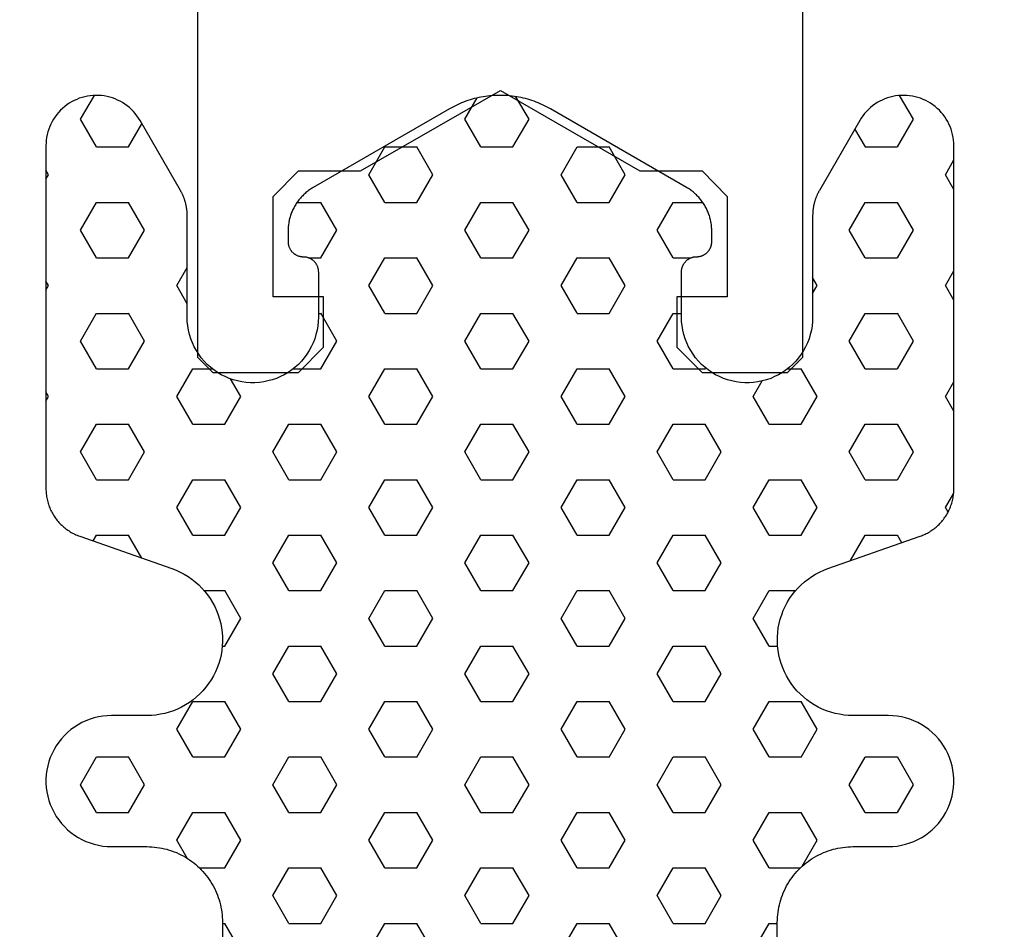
# Model space of a CAD drawing. Extents: x 4615668 to 9294084, y 5325188 to 10688993.
# Tile 14 of 256: x 4635302.01 to 4635303.97, y 5331397.62 to 5331399.43. Entities that reach past the tile are written whole.
import ezdxf

# ---------------------------------------------------------------- set-up
doc = ezdxf.new("R2010")
doc.units = 0
doc.header["$MEASUREMENT"] = 0
doc.layers.add('A_wymiary', color=152, linetype='Continuous', lineweight=5)
doc.layers.add('CrossSectionsProfils', color=7, linetype='Continuous')
doc.styles.add('wewn', font='arial.ttf', dxfattribs={"height": 12})
doc.dimstyles.new('Kopia 1do100 wew', dxfattribs={"dimscale": 0.5, "dimtxt": 8, "dimasz": 15, "dimexe": 20, "dimexo": 0, "dimgap": 5, "dimtad": 1, "dimdec": 0, "dimzin": 9, "dimtxsty": 'wewn', "dimblk": 'ARCHTICK', "dimcen": 3, "dimdle": 20, "dimclrd": 256, "dimclre": 256, "dimclrt": 256, "dimadec": 0, "dimazin": 2, "dimtfac": 1, "dimtdec": 0, "dimtix": 1, "dimtmove": 2, "dimatfit": 3, "dimldrblk": 'NONE', "dimfxl": 0, "dimtvp": 1, "dimtolj": 1, "dimtzin": 0, "dimlwd": 5, "dimlwe": 5, "dimarcsym": 0})

# ---------------------------------------------------------------- blocks, each defined once
blk = doc.blocks.new('K43_0482_X', base_point=(52.501, 1020))
at = {"layer": 'CrossSectionsProfils', "flags": 128}
for points in [[(46.8099, 1000), (48.51093, 1000), (49.00444, 1000.50401), (49.00444, 1001.50153), (48.00692, 1001.50153), (48.00692, 1003.49657), (48.51093, 1004.00058), (49.73945, 1004.00058), (52.51151, 1005.59661), (55.27306, 1004.00058), (56.51208, 1004.00058), (57.00559, 1003.49657), (57.00559, 1001.50153), (56.00807, 1001.50153), (56.00807, 1000.50401), (56.51208, 1000), (58.20261, 1000), (58.50712, 1000.30451), (58.50712, 1034.99717), (59.01113, 1035.50118), (74.59343, 1035.50118)], [(46.50539, 1034.99717), (46.50539, 1000.30451), (46.8099, 1000)]]:
    blk.add_lwpolyline(points, dxfattribs=at)
blk = doc.blocks.new('Hatch84418', base_point=(6053.053, 1361.842))
at = {"layer": 'CrossSectionsProfils'}
for p, q in [((6439.74, 1346.868), (6440.013, 1347.341)), ((6447.36, 1346.868), (6447.603, 1347.29)), ((6448.63, 1346.868), (6448.372, 1347.315)), ((6456.25, 1346.868), (6455.978, 1347.339)), ((6440.058, 1346.318), (6439.74, 1346.868)), ((6440.692, 1346.318), (6440.957, 1346.777)), ((6447.677, 1346.318), (6447.36, 1346.868)), ((6448.312, 1346.318), (6448.63, 1346.868)), ((6455.933, 1346.318), (6456.25, 1346.868)), ((6455.298, 1346.318), (6455.091, 1346.676)), ((6440.057, 1346.318), (6440.692, 1346.318)), ((6445.455, 1345.768), (6445.772, 1346.318)), ((6445.772, 1346.318), (6446.407, 1346.318)), ((6446.725, 1345.768), (6446.408, 1346.318)), ((6447.677, 1346.318), (6448.312, 1346.318)), ((6449.265, 1345.768), (6449.583, 1346.318)), ((6449.583, 1346.318), (6450.217, 1346.318)), ((6450.535, 1345.768), (6450.217, 1346.318)), ((6455.297, 1346.318), (6455.932, 1346.318)), ((6456.885, 1345.768), (6457.053, 1346.06)), ((6439.105, 1345.768), (6439.053, 1345.858)), ((6439.053, 1345.679), (6439.104, 1345.768)), ((6445.772, 1345.218), (6445.455, 1345.768)), ((6446.407, 1345.218), (6446.725, 1345.768)), ((6449.583, 1345.218), (6449.265, 1345.768)), ((6450.217, 1345.218), (6450.535, 1345.768)), ((6457.053, 1345.477), (6456.885, 1345.768)), ((6439.74, 1344.668), (6440.057, 1345.218)), ((6440.057, 1345.218), (6440.692, 1345.218)), ((6441.01, 1344.668), (6440.692, 1345.218)), ((6444.032, 1345.218), (6444.502, 1345.218)), ((6444.82, 1344.669), (6444.503, 1345.219)), ((6445.772, 1345.218), (6446.407, 1345.218)), ((6447.36, 1344.668), (6447.677, 1345.218)), ((6447.677, 1345.218), (6448.312, 1345.218)), ((6448.63, 1344.668), (6448.312, 1345.218)), ((6449.583, 1345.218), (6450.217, 1345.218)), ((6451.17, 1344.668), (6451.487, 1345.218)), ((6451.487, 1345.218), (6452.075, 1345.218)), ((6454.98, 1344.668), (6455.297, 1345.218)), ((6455.297, 1345.218), (6455.932, 1345.218)), ((6456.25, 1344.668), (6455.933, 1345.218)), ((6440.058, 1344.119), (6439.74, 1344.668)), ((6440.692, 1344.118), (6441.01, 1344.668)), ((6444.502, 1344.118), (6444.82, 1344.668)), ((6447.678, 1344.118), (6447.36, 1344.668)), ((6448.312, 1344.118), (6448.63, 1344.668)), ((6451.487, 1344.118), (6451.17, 1344.668)), ((6455.297, 1344.118), (6454.98, 1344.668)), ((6455.933, 1344.118), (6456.25, 1344.668)), ((6440.057, 1344.118), (6440.692, 1344.118)), ((6444.27, 1344.118), (6444.502, 1344.118)), ((6445.455, 1343.569), (6445.772, 1344.119)), ((6445.772, 1344.118), (6446.407, 1344.118)), ((6446.725, 1343.568), (6446.407, 1344.118)), ((6447.677, 1344.118), (6448.312, 1344.118)), ((6449.265, 1343.568), (6449.583, 1344.118)), ((6449.583, 1344.118), (6450.217, 1344.118)), ((6450.535, 1343.568), (6450.217, 1344.118)), ((6451.487, 1344.118), (6451.837, 1344.118)), ((6455.297, 1344.118), (6455.932, 1344.118)), ((6441.645, 1343.568), (6441.854, 1343.93)), ((6456.885, 1343.568), (6457.053, 1343.86)), ((6439.105, 1343.568), (6439.053, 1343.658)), ((6454.345, 1343.568), (6454.253, 1343.727)), ((6439.053, 1343.479), (6439.105, 1343.568)), ((6441.854, 1343.208), (6441.645, 1343.569)), ((6445.773, 1343.019), (6445.455, 1343.569)), ((6446.407, 1343.018), (6446.725, 1343.568)), ((6449.583, 1343.019), (6449.265, 1343.568)), ((6450.217, 1343.018), (6450.535, 1343.568)), ((6454.253, 1343.41), (6454.345, 1343.568)), ((6457.053, 1343.277), (6456.885, 1343.568)), ((6439.74, 1342.469), (6440.057, 1343.019)), ((6440.057, 1343.018), (6440.692, 1343.018)), ((6441.01, 1342.469), (6440.692, 1343.019)), ((6444.454, 1343.018), (6444.502, 1343.018)), ((6444.82, 1342.469), (6444.503, 1343.019)), ((6445.772, 1343.018), (6446.407, 1343.018)), ((6447.36, 1342.469), (6447.677, 1343.018)), ((6447.677, 1343.018), (6448.312, 1343.018)), ((6448.63, 1342.469), (6448.312, 1343.018)), ((6449.583, 1343.018), (6450.217, 1343.018)), ((6451.17, 1342.468), (6451.487, 1343.018)), ((6451.487, 1343.018), (6451.654, 1343.018)), ((6454.98, 1342.468), (6455.297, 1343.018)), ((6455.297, 1343.018), (6455.932, 1343.018)), ((6456.25, 1342.469), (6455.933, 1343.019)), ((6440.058, 1341.919), (6439.74, 1342.469)), ((6440.692, 1341.919), (6441.01, 1342.469)), ((6444.502, 1341.919), (6444.82, 1342.469)), ((6447.677, 1341.919), (6447.36, 1342.469)), ((6448.312, 1341.919), (6448.63, 1342.469)), ((6451.487, 1341.919), (6451.17, 1342.469)), ((6455.297, 1341.919), (6454.98, 1342.469)), ((6455.933, 1341.919), (6456.25, 1342.469)), ((6440.057, 1341.919), (6440.692, 1341.919)), ((6441.645, 1341.369), (6441.962, 1341.919)), ((6441.962, 1341.919), (6442.353, 1341.919)), ((6443.954, 1341.919), (6444.502, 1341.919)), ((6445.455, 1341.369), (6445.772, 1341.918)), ((6445.772, 1341.919), (6446.407, 1341.919)), ((6446.725, 1341.369), (6446.408, 1341.919)), ((6447.677, 1341.919), (6448.312, 1341.919)), ((6449.265, 1341.369), (6449.583, 1341.918)), ((6449.583, 1341.919), (6450.217, 1341.919)), ((6450.535, 1341.369), (6450.217, 1341.919)), ((6451.487, 1341.919), (6452.123, 1341.919)), ((6452.123, 1341.919), (6452.132, 1341.935)), ((6453.754, 1341.919), (6454.027, 1341.919)), ((6454.345, 1341.369), (6454.028, 1341.919)), ((6455.297, 1341.919), (6455.932, 1341.919)), ((6442.915, 1341.369), (6442.713, 1341.719)), ((6453.075, 1341.369), (6453.253, 1341.677)), ((6456.885, 1341.369), (6457.053, 1341.66)), ((6439.105, 1341.369), (6439.053, 1341.459)), ((6439.053, 1341.279), (6439.105, 1341.369)), ((6441.962, 1340.819), (6441.645, 1341.369)), ((6442.597, 1340.819), (6442.915, 1341.369)), ((6445.773, 1340.819), (6445.455, 1341.369)), ((6446.407, 1340.819), (6446.725, 1341.369)), ((6449.583, 1340.819), (6449.265, 1341.369)), ((6450.217, 1340.819), (6450.535, 1341.369)), ((6453.393, 1340.819), (6453.075, 1341.369)), ((6454.027, 1340.819), (6454.345, 1341.369)), ((6457.053, 1341.077), (6456.885, 1341.369)), ((6439.74, 1340.269), (6440.057, 1340.819)), ((6440.057, 1340.819), (6440.692, 1340.819)), ((6441.01, 1340.269), (6440.693, 1340.819)), ((6441.962, 1340.819), (6442.597, 1340.819)), ((6443.55, 1340.269), (6443.867, 1340.819)), ((6443.867, 1340.819), (6444.502, 1340.819)), ((6444.82, 1340.269), (6444.502, 1340.819)), ((6445.772, 1340.819), (6446.407, 1340.819)), ((6447.36, 1340.269), (6447.677, 1340.819)), ((6447.677, 1340.819), (6448.312, 1340.819)), ((6448.63, 1340.269), (6448.312, 1340.819)), ((6449.583, 1340.819), (6450.217, 1340.819)), ((6451.17, 1340.269), (6451.487, 1340.819)), ((6451.487, 1340.819), (6452.123, 1340.819)), ((6452.44, 1340.269), (6452.123, 1340.819)), ((6453.393, 1340.819), (6454.027, 1340.819)), ((6454.98, 1340.269), (6455.297, 1340.819)), ((6455.297, 1340.819), (6455.932, 1340.819)), ((6456.25, 1340.269), (6455.933, 1340.819)), ((6440.058, 1339.719), (6439.74, 1340.269)), ((6440.692, 1339.719), (6441.01, 1340.269)), ((6443.868, 1339.719), (6443.55, 1340.269)), ((6444.502, 1339.719), (6444.82, 1340.269)), ((6447.678, 1339.719), (6447.36, 1340.269)), ((6448.312, 1339.719), (6448.63, 1340.269)), ((6451.487, 1339.719), (6451.17, 1340.269)), ((6452.123, 1339.719), (6452.44, 1340.269)), ((6455.297, 1339.719), (6454.98, 1340.269)), ((6455.933, 1339.719), (6456.25, 1340.269)), ((6440.057, 1339.719), (6440.692, 1339.719)), ((6441.645, 1339.169), (6441.962, 1339.719)), ((6441.962, 1339.719), (6442.597, 1339.719)), ((6442.915, 1339.169), (6442.598, 1339.719)), ((6443.867, 1339.719), (6444.502, 1339.719)), ((6445.455, 1339.169), (6445.772, 1339.719)), ((6445.772, 1339.719), (6446.407, 1339.719)), ((6446.725, 1339.169), (6446.408, 1339.719)), ((6447.677, 1339.719), (6448.312, 1339.719)), ((6449.265, 1339.169), (6449.583, 1339.719)), ((6449.583, 1339.719), (6450.217, 1339.719)), ((6450.535, 1339.169), (6450.218, 1339.719)), ((6451.487, 1339.719), (6452.123, 1339.719)), ((6453.075, 1339.169), (6453.393, 1339.719)), ((6453.393, 1339.719), (6454.027, 1339.719)), ((6454.345, 1339.169), (6454.027, 1339.719)), ((6455.297, 1339.719), (6455.932, 1339.719)), ((6456.885, 1339.169), (6457.049, 1339.453)), ((6441.962, 1338.619), (6441.645, 1339.169)), ((6442.597, 1338.619), (6442.915, 1339.169)), ((6445.772, 1338.619), (6445.455, 1339.169)), ((6446.407, 1338.619), (6446.725, 1339.169)), ((6449.583, 1338.619), (6449.265, 1339.169)), ((6450.217, 1338.619), (6450.535, 1339.169)), ((6453.392, 1338.619), (6453.075, 1339.169)), ((6454.027, 1338.619), (6454.345, 1339.169)), ((6456.938, 1339.077), (6456.885, 1339.169)), ((6439.991, 1338.504), (6440.057, 1338.619)), ((6440.057, 1338.619), (6440.692, 1338.619)), ((6440.954, 1338.166), (6440.692, 1338.619)), ((6441.962, 1338.619), (6442.597, 1338.619)), ((6443.55, 1338.069), (6443.867, 1338.619)), ((6443.867, 1338.619), (6444.502, 1338.619)), ((6444.82, 1338.069), (6444.503, 1338.619)), ((6445.772, 1338.619), (6446.407, 1338.619)), ((6447.36, 1338.069), (6447.677, 1338.619)), ((6447.677, 1338.619), (6448.312, 1338.619)), ((6448.63, 1338.069), (6448.312, 1338.619)), ((6449.583, 1338.619), (6450.217, 1338.619)), ((6451.17, 1338.069), (6451.488, 1338.619)), ((6451.487, 1338.619), (6452.123, 1338.619)), ((6452.44, 1338.069), (6452.123, 1338.619)), ((6453.393, 1338.619), (6454.027, 1338.619)), ((6455.006, 1338.115), (6455.297, 1338.619)), ((6455.297, 1338.619), (6455.932, 1338.619)), ((6456.019, 1338.47), (6455.933, 1338.619)), ((6443.868, 1337.519), (6443.55, 1338.069)), ((6444.502, 1337.519), (6444.82, 1338.069)), ((6447.678, 1337.519), (6447.36, 1338.069)), ((6448.312, 1337.519), (6448.63, 1338.069)), ((6451.488, 1337.519), (6451.17, 1338.069)), ((6452.123, 1337.519), (6452.44, 1338.069)), ((6442.19, 1337.519), (6442.597, 1337.519)), ((6442.915, 1336.969), (6442.598, 1337.519)), ((6443.867, 1337.519), (6444.502, 1337.519)), ((6445.455, 1336.969), (6445.772, 1337.519)), ((6445.772, 1337.519), (6446.407, 1337.519)), ((6446.725, 1336.969), (6446.408, 1337.519)), ((6447.677, 1337.519), (6448.312, 1337.519)), ((6449.265, 1336.969), (6449.583, 1337.519)), ((6449.583, 1337.519), (6450.217, 1337.519)), ((6450.535, 1336.969), (6450.217, 1337.519)), ((6451.487, 1337.519), (6452.123, 1337.519)), ((6453.075, 1336.969), (6453.393, 1337.519)), ((6453.393, 1337.519), (6453.917, 1337.519)), ((6442.598, 1336.419), (6442.915, 1336.969)), ((6445.773, 1336.42), (6445.455, 1336.969)), ((6446.407, 1336.419), (6446.725, 1336.969)), ((6449.583, 1336.42), (6449.265, 1336.969)), ((6450.218, 1336.419), (6450.535, 1336.969)), ((6453.393, 1336.419), (6453.075, 1336.969)), ((6442.547, 1336.419), (6442.597, 1336.419)), ((6443.55, 1335.87), (6443.867, 1336.419)), ((6443.867, 1336.419), (6444.502, 1336.419)), ((6444.82, 1335.87), (6444.502, 1336.42)), ((6445.772, 1336.419), (6446.407, 1336.419)), ((6447.36, 1335.869), (6447.677, 1336.419)), ((6447.677, 1336.419), (6448.312, 1336.419)), ((6448.63, 1335.87), (6448.312, 1336.419)), ((6449.583, 1336.419), (6450.217, 1336.419)), ((6451.17, 1335.869), (6451.487, 1336.419)), ((6451.487, 1336.419), (6452.123, 1336.419)), ((6452.44, 1335.87), (6452.123, 1336.419)), ((6453.393, 1336.419), (6453.559, 1336.419)), ((6443.868, 1335.32), (6443.55, 1335.87)), ((6444.502, 1335.32), (6444.82, 1335.87)), ((6447.678, 1335.32), (6447.36, 1335.87)), ((6448.312, 1335.319), (6448.63, 1335.869)), ((6451.487, 1335.32), (6451.17, 1335.87)), ((6452.123, 1335.319), (6452.44, 1335.869)), ((6441.645, 1334.77), (6441.962, 1335.319)), ((6441.962, 1335.319), (6442.597, 1335.319)), ((6442.915, 1334.77), (6442.598, 1335.32)), ((6443.867, 1335.319), (6444.502, 1335.319)), ((6445.455, 1334.769), (6445.772, 1335.319)), ((6445.772, 1335.319), (6446.407, 1335.319)), ((6446.725, 1334.77), (6446.408, 1335.32)), ((6447.677, 1335.319), (6448.312, 1335.319)), ((6449.265, 1334.77), (6449.583, 1335.319)), ((6449.583, 1335.319), (6450.217, 1335.319)), ((6450.535, 1334.77), (6450.218, 1335.32)), ((6451.487, 1335.319), (6452.123, 1335.319)), ((6453.075, 1334.77), (6453.393, 1335.32)), ((6453.393, 1335.319), (6454.027, 1335.319)), ((6454.345, 1334.77), (6454.027, 1335.32)), ((6441.962, 1334.22), (6441.645, 1334.77)), ((6442.597, 1334.22), (6442.915, 1334.77)), ((6445.772, 1334.22), (6445.455, 1334.77)), ((6446.407, 1334.219), (6446.725, 1334.769)), ((6449.583, 1334.22), (6449.265, 1334.77)), ((6450.217, 1334.219), (6450.535, 1334.769)), ((6453.393, 1334.22), (6453.075, 1334.77)), ((6454.027, 1334.219), (6454.345, 1334.769)), ((6439.74, 1333.67), (6440.057, 1334.22)), ((6440.057, 1334.22), (6440.692, 1334.22)), ((6441.01, 1333.67), (6440.692, 1334.22)), ((6441.962, 1334.22), (6442.597, 1334.22)), ((6443.55, 1333.67), (6443.867, 1334.22)), ((6443.867, 1334.22), (6444.502, 1334.22)), ((6444.82, 1333.67), (6444.502, 1334.22)), ((6445.772, 1334.22), (6446.407, 1334.22)), ((6447.36, 1333.67), (6447.678, 1334.22)), ((6447.677, 1334.22), (6448.312, 1334.22)), ((6448.63, 1333.67), (6448.312, 1334.22)), ((6449.583, 1334.22), (6450.217, 1334.22)), ((6451.17, 1333.67), (6451.487, 1334.22)), ((6451.487, 1334.22), (6452.123, 1334.22)), ((6452.44, 1333.67), (6452.123, 1334.22)), ((6453.393, 1334.22), (6454.027, 1334.22)), ((6454.98, 1333.67), (6455.297, 1334.219)), ((6455.297, 1334.22), (6455.932, 1334.22)), ((6456.25, 1333.67), (6455.933, 1334.22)), ((6440.058, 1333.12), (6439.74, 1333.67)), ((6440.692, 1333.12), (6441.01, 1333.67)), ((6443.868, 1333.12), (6443.55, 1333.67)), ((6444.502, 1333.12), (6444.82, 1333.67)), ((6447.678, 1333.12), (6447.36, 1333.67)), ((6448.312, 1333.12), (6448.63, 1333.67)), ((6451.488, 1333.12), (6451.17, 1333.67)), ((6452.123, 1333.12), (6452.44, 1333.67)), ((6455.297, 1333.12), (6454.98, 1333.67)), ((6455.933, 1333.12), (6456.25, 1333.67)), ((6440.057, 1333.12), (6440.692, 1333.12)), ((6441.645, 1332.57), (6441.962, 1333.12)), ((6441.962, 1333.12), (6442.597, 1333.12)), ((6442.915, 1332.57), (6442.598, 1333.12)), ((6443.867, 1333.12), (6444.502, 1333.12)), ((6445.455, 1332.57), (6445.772, 1333.12)), ((6445.772, 1333.12), (6446.407, 1333.12)), ((6446.725, 1332.57), (6446.408, 1333.12)), ((6447.677, 1333.12), (6448.312, 1333.12)), ((6449.265, 1332.57), (6449.583, 1333.12)), ((6449.583, 1333.12), (6450.217, 1333.12)), ((6450.535, 1332.57), (6450.218, 1333.12)), ((6451.487, 1333.12), (6452.123, 1333.12)), ((6453.075, 1332.57), (6453.393, 1333.12)), ((6453.393, 1333.12), (6454.027, 1333.12)), ((6454.345, 1332.57), (6454.028, 1333.12)), ((6455.297, 1333.12), (6455.932, 1333.12)), ((6441.853, 1332.21), (6441.645, 1332.57)), ((6442.597, 1332.02), (6442.915, 1332.57)), ((6445.772, 1332.02), (6445.455, 1332.57)), ((6446.408, 1332.02), (6446.725, 1332.57)), ((6449.583, 1332.02), (6449.265, 1332.57)), ((6450.217, 1332.02), (6450.535, 1332.57)), ((6453.393, 1332.02), (6453.075, 1332.57)), ((6454.046, 1332.053), (6454.345, 1332.57)), ((6442.095, 1332.02), (6442.597, 1332.02)), ((6443.55, 1331.47), (6443.867, 1332.02)), ((6443.867, 1332.02), (6444.502, 1332.02)), ((6444.82, 1331.47), (6444.502, 1332.02)), ((6445.772, 1332.02), (6446.407, 1332.02)), ((6447.36, 1331.47), (6447.678, 1332.02)), ((6447.677, 1332.02), (6448.312, 1332.02)), ((6448.63, 1331.47), (6448.312, 1332.02)), ((6449.583, 1332.02), (6450.217, 1332.02)), ((6451.17, 1331.47), (6451.487, 1332.02)), ((6451.487, 1332.02), (6452.123, 1332.02)), ((6452.44, 1331.47), (6452.123, 1332.02)), ((6453.393, 1332.02), (6454.011, 1332.02)), ((6443.868, 1330.92), (6443.55, 1331.47)), ((6447.678, 1330.92), (6447.36, 1331.47)), ((6451.488, 1330.92), (6451.17, 1331.47)), ((6444.502, 1330.92), (6444.82, 1331.47)), ((6448.312, 1330.92), (6448.63, 1331.47)), ((6452.123, 1330.92), (6452.44, 1331.47)), ((6442.553, 1330.92), (6442.597, 1330.92)), ((6442.916, 1330.37), (6442.598, 1330.92)), ((6443.867, 1330.92), (6444.502, 1330.92)), ((6445.455, 1330.37), (6445.772, 1330.92)), ((6445.772, 1330.92), (6446.407, 1330.92)), ((6446.725, 1330.37), (6446.408, 1330.92)), ((6447.677, 1330.92), (6448.312, 1330.92)), ((6449.265, 1330.37), (6449.583, 1330.92)), ((6449.583, 1330.92), (6450.217, 1330.92)), ((6450.535, 1330.37), (6450.217, 1330.92)), ((6451.487, 1330.92), (6452.123, 1330.92)), ((6453.075, 1330.37), (6453.392, 1330.92)), ((6453.393, 1330.92), (6453.553, 1330.92))]:
    blk.add_line(p, q, dxfattribs=at)
blk = doc.blocks.new('121040', base_point=(6448.053, 1341.842))
at = {"layer": 'CrossSectionsProfils', "flags": 128}
blk.add_lwpolyline([(6453.553, 1329.342), (6453.553, 1330.942), (6453.554, 1330.992), (6453.557, 1331.042), (6453.561, 1331.092), (6453.567, 1331.142), (6453.574, 1331.191), (6453.583, 1331.241), (6453.594, 1331.29), (6453.607, 1331.338), (6453.621, 1331.386), (6453.636, 1331.434), (6453.654, 1331.481), (6453.672, 1331.527), (6453.693, 1331.573), (6453.715, 1331.618), (6453.738, 1331.663), (6453.763, 1331.706), (6453.789, 1331.749), (6453.817, 1331.791), (6453.846, 1331.832), (6453.876, 1331.871), (6453.908, 1331.91), (6453.941, 1331.948), (6453.975, 1331.985), (6454.011, 1332.02), (6454.047, 1332.054), (6454.085, 1332.087), (6454.124, 1332.119), (6454.164, 1332.149), (6454.205, 1332.178), (6454.246, 1332.206), (6454.289, 1332.232), (6454.333, 1332.257), (6454.377, 1332.281), (6454.422, 1332.302), (6454.468, 1332.323), (6454.514, 1332.342), (6454.562, 1332.359), (6454.609, 1332.375), (6454.657, 1332.389), (6454.706, 1332.401), (6454.755, 1332.412), (6454.804, 1332.421), (6454.854, 1332.428), (6454.903, 1332.434), (6454.953, 1332.438), (6455.003, 1332.441), (6455.053, 1332.442), (6455.053, 1332.442), (6455.753, 1332.442), (6455.84, 1332.445), (6455.927, 1332.453), (6456.012, 1332.468), (6456.097, 1332.488), (6456.18, 1332.514), (6456.261, 1332.545), (6456.34, 1332.582), (6456.416, 1332.623), (6456.489, 1332.67), (6456.559, 1332.722), (6456.625, 1332.778), (6456.688, 1332.838), (6456.746, 1332.902), (6456.8, 1332.971), (6456.849, 1333.042), (6456.894, 1333.117), (6456.933, 1333.195), (6456.967, 1333.275), (6456.995, 1333.357), (6457.018, 1333.44), (6457.035, 1333.526), (6457.047, 1333.612), (6457.053, 1333.698), (6457.053, 1333.785), (6457.047, 1333.872), (6457.035, 1333.958), (6457.018, 1334.043), (6456.995, 1334.127), (6456.967, 1334.209), (6456.933, 1334.289), (6456.894, 1334.367), (6456.849, 1334.441), (6456.8, 1334.513), (6456.746, 1334.581), (6456.688, 1334.646), (6456.625, 1334.706), (6456.559, 1334.762), (6456.489, 1334.814), (6456.416, 1334.86), (6456.34, 1334.902), (6456.261, 1334.939), (6456.18, 1334.97), (6456.097, 1334.996), (6456.012, 1335.016), (6455.927, 1335.03), (6455.84, 1335.039), (6455.753, 1335.042), (6455.753, 1335.042), (6455.053, 1335.042), (6454.964, 1335.044), (6454.875, 1335.052), (6454.786, 1335.066), (6454.699, 1335.084), (6454.612, 1335.108), (6454.528, 1335.137), (6454.445, 1335.171), (6454.364, 1335.209), (6454.286, 1335.253), (6454.21, 1335.301), (6454.138, 1335.353), (6454.069, 1335.41), (6454.003, 1335.471), (6453.941, 1335.535), (6453.883, 1335.604), (6453.829, 1335.675), (6453.78, 1335.75), (6453.735, 1335.827), (6453.694, 1335.907), (6453.659, 1335.989), (6453.628, 1336.073), (6453.603, 1336.159), (6453.583, 1336.246), (6453.568, 1336.334), (6453.558, 1336.423), (6453.554, 1336.513), (6453.555, 1336.602), (6453.561, 1336.691), (6453.572, 1336.78), (6453.589, 1336.868), (6453.611, 1336.955), (6453.639, 1337.04), (6453.671, 1337.123), (6453.708, 1337.205), (6453.75, 1337.284), (6453.796, 1337.36), (6453.848, 1337.434), (6453.903, 1337.504), (6453.962, 1337.571), (6454.025, 1337.634), (6454.092, 1337.694), (6454.163, 1337.749), (6454.236, 1337.8), (6454.313, 1337.846), (6454.392, 1337.888), (6454.474, 1337.925), (6454.557, 1337.957), (6454.557, 1337.957), (6456.384, 1338.598), (6456.409, 1338.607), (6456.434, 1338.617), (6456.458, 1338.627), (6456.481, 1338.638), (6456.505, 1338.65), (6456.528, 1338.662), (6456.551, 1338.675), (6456.574, 1338.688), (6456.596, 1338.702), (6456.618, 1338.716), (6456.639, 1338.731), (6456.66, 1338.747), (6456.681, 1338.763), (6456.701, 1338.78), (6456.721, 1338.797), (6456.74, 1338.815), (6456.759, 1338.833), (6456.777, 1338.852), (6456.795, 1338.871), (6456.812, 1338.891), (6456.83, 1338.911), (6456.846, 1338.932), (6456.861, 1338.953), (6456.877, 1338.974), (6456.891, 1338.996), (6456.905, 1339.018), (6456.919, 1339.041), (6456.932, 1339.064), (6456.944, 1339.087), (6456.956, 1339.11), (6456.967, 1339.134), (6456.977, 1339.158), (6456.987, 1339.183), (6456.996, 1339.207), (6457.004, 1339.232), (6457.012, 1339.257), (6457.019, 1339.282), (6457.026, 1339.308), (6457.031, 1339.333), (6457.037, 1339.359), (6457.041, 1339.385), (6457.045, 1339.411), (6457.048, 1339.437), (6457.05, 1339.463), (6457.052, 1339.489), (6457.053, 1339.516), (6457.053, 1339.542), (6457.053, 1339.542), (6457.053, 1346.342), (6457.052, 1346.397), (6457.047, 1346.453), (6457.04, 1346.508), (6457.029, 1346.563), (6457.015, 1346.617), (6456.998, 1346.67), (6456.979, 1346.722), (6456.956, 1346.773), (6456.93, 1346.822), (6456.902, 1346.87), (6456.872, 1346.917), (6456.838, 1346.962), (6456.803, 1347.004), (6456.765, 1347.045), (6456.724, 1347.083), (6456.682, 1347.12), (6456.638, 1347.153), (6456.591, 1347.185), (6456.544, 1347.213), (6456.495, 1347.239), (6456.444, 1347.262), (6456.392, 1347.283), (6456.339, 1347.3), (6456.285, 1347.315), (6456.231, 1347.326), (6456.176, 1347.334), (6456.12, 1347.34), (6456.064, 1347.342), (6456.009, 1347.341), (6455.953, 1347.337), (6455.898, 1347.33), (6455.843, 1347.319), (6455.789, 1347.306), (6455.736, 1347.29), (6455.684, 1347.271), (6455.632, 1347.249), (6455.583, 1347.224), (6455.534, 1347.197), (6455.487, 1347.166), (6455.442, 1347.133), (6455.399, 1347.098), (6455.358, 1347.061), (6455.319, 1347.021), (6455.283, 1346.979), (6455.249, 1346.935), (6455.217, 1346.889), (6455.188, 1346.842), (6455.188, 1346.842), (6454.387, 1345.456), (6454.382, 1345.447), (6454.376, 1345.437), (6454.371, 1345.427), (6454.366, 1345.417), (6454.361, 1345.407), (6454.356, 1345.397), (6454.351, 1345.387), (6454.346, 1345.377), (6454.342, 1345.367), (6454.337, 1345.357), (6454.333, 1345.347), (6454.329, 1345.336), (6454.324, 1345.326), (6454.32, 1345.316), (6454.316, 1345.305), (6454.312, 1345.295), (6454.309, 1345.284), (6454.305, 1345.274), (6454.302, 1345.263), (6454.298, 1345.252), (6454.295, 1345.242), (6454.292, 1345.231), (6454.289, 1345.22), (6454.286, 1345.21), (6454.283, 1345.199), (6454.281, 1345.188), (6454.278, 1345.177), (6454.276, 1345.166), (6454.273, 1345.155), (6454.271, 1345.144), (6454.269, 1345.133), (6454.268, 1345.123), (6454.266, 1345.111), (6454.264, 1345.1), (6454.262, 1345.089), (6454.261, 1345.078), (6454.26, 1345.067), (6454.258, 1345.056), (6454.257, 1345.045), (6454.256, 1345.034), (6454.256, 1345.023), (6454.255, 1345.012), (6454.254, 1345.001), (6454.254, 1344.99), (6454.254, 1344.978), (6454.253, 1344.967), (6454.253, 1344.956), (6454.253, 1344.956), (6454.253, 1342.942), (6454.25, 1342.855), (6454.242, 1342.769), (6454.228, 1342.683), (6454.207, 1342.598), (6454.182, 1342.515), (6454.15, 1342.434), (6454.114, 1342.355), (6454.072, 1342.279), (6454.025, 1342.206), (6453.974, 1342.136), (6453.917, 1342.07), (6453.857, 1342.007), (6453.793, 1341.949), (6453.725, 1341.895), (6453.653, 1341.846), (6453.578, 1341.802), (6453.5, 1341.763), (6453.421, 1341.729), (6453.338, 1341.7), (6453.255, 1341.677), (6453.169, 1341.66), (6453.083, 1341.648), (6452.997, 1341.643), (6452.91, 1341.643), (6452.823, 1341.648), (6452.737, 1341.66), (6452.652, 1341.677), (6452.568, 1341.7), (6452.486, 1341.729), (6452.406, 1341.763), (6452.329, 1341.802), (6452.254, 1341.846), (6452.182, 1341.895), (6452.114, 1341.949), (6452.05, 1342.007), (6451.989, 1342.07), (6451.933, 1342.136), (6451.882, 1342.206), (6451.835, 1342.279), (6451.793, 1342.355), (6451.756, 1342.434), (6451.726, 1342.515), (6451.7, 1342.598), (6451.68, 1342.683), (6451.665, 1342.769), (6451.656, 1342.855), (6451.653, 1342.942), (6451.653, 1342.942), (6451.653, 1343.842), (6451.654, 1343.852), (6451.654, 1343.862), (6451.655, 1343.872), (6451.656, 1343.882), (6451.658, 1343.892), (6451.66, 1343.902), (6451.662, 1343.911), (6451.664, 1343.921), (6451.667, 1343.931), (6451.67, 1343.94), (6451.673, 1343.95), (6451.677, 1343.959), (6451.681, 1343.968), (6451.686, 1343.977), (6451.69, 1343.986), (6451.695, 1343.995), (6451.701, 1344.003), (6451.706, 1344.012), (6451.712, 1344.02), (6451.718, 1344.028), (6451.724, 1344.036), (6451.731, 1344.043), (6451.738, 1344.05), (6451.745, 1344.057), (6451.752, 1344.064), (6451.76, 1344.071), (6451.768, 1344.077), (6451.775, 1344.083), (6451.784, 1344.089), (6451.792, 1344.095), (6451.801, 1344.1), (6451.809, 1344.105), (6451.818, 1344.11), (6451.827, 1344.114), (6451.836, 1344.118), (6451.846, 1344.122), (6451.855, 1344.125), (6451.865, 1344.128), (6451.874, 1344.131), (6451.884, 1344.134), (6451.894, 1344.136), (6451.903, 1344.138), (6451.914, 1344.139), (6451.923, 1344.14), (6451.934, 1344.141), (6451.943, 1344.142), (6451.954, 1344.142), (6451.954, 1344.142), (6451.963, 1344.142), (6451.974, 1344.142), (6451.983, 1344.143), (6451.994, 1344.145), (6452.003, 1344.146), (6452.013, 1344.148), (6452.023, 1344.15), (6452.033, 1344.152), (6452.042, 1344.155), (6452.052, 1344.158), (6452.061, 1344.162), (6452.07, 1344.166), (6452.08, 1344.17), (6452.089, 1344.174), (6452.098, 1344.179), (6452.106, 1344.184), (6452.115, 1344.189), (6452.123, 1344.194), (6452.131, 1344.2), (6452.139, 1344.206), (6452.147, 1344.213), (6452.155, 1344.219), (6452.162, 1344.226), (6452.169, 1344.233), (6452.176, 1344.241), (6452.183, 1344.248), (6452.189, 1344.256), (6452.195, 1344.264), (6452.201, 1344.272), (6452.206, 1344.28), (6452.211, 1344.289), (6452.216, 1344.298), (6452.221, 1344.307), (6452.226, 1344.316), (6452.229, 1344.325), (6452.233, 1344.334), (6452.237, 1344.343), (6452.24, 1344.353), (6452.243, 1344.363), (6452.245, 1344.372), (6452.248, 1344.382), (6452.249, 1344.392), (6452.251, 1344.402), (6452.252, 1344.412), (6452.253, 1344.422), (6452.253, 1344.432), (6452.253, 1344.442), (6452.253, 1344.442), (6452.253, 1344.649), (6452.253, 1344.671), (6452.252, 1344.693), (6452.251, 1344.716), (6452.25, 1344.738), (6452.247, 1344.76), (6452.245, 1344.782), (6452.241, 1344.804), (6452.238, 1344.826), (6452.233, 1344.848), (6452.229, 1344.87), (6452.224, 1344.892), (6452.218, 1344.913), (6452.212, 1344.935), (6452.205, 1344.956), (6452.198, 1344.977), (6452.19, 1344.998), (6452.183, 1345.019), (6452.174, 1345.039), (6452.165, 1345.06), (6452.156, 1345.08), (6452.146, 1345.1), (6452.136, 1345.12), (6452.125, 1345.139), (6452.114, 1345.159), (6452.102, 1345.178), (6452.09, 1345.196), (6452.078, 1345.215), (6452.065, 1345.233), (6452.052, 1345.251), (6452.038, 1345.269), (6452.024, 1345.286), (6452.01, 1345.303), (6451.995, 1345.32), (6451.98, 1345.336), (6451.964, 1345.352), (6451.949, 1345.368), (6451.933, 1345.383), (6451.916, 1345.398), (6451.899, 1345.413), (6451.882, 1345.427), (6451.864, 1345.441), (6451.847, 1345.454), (6451.829, 1345.467), (6451.81, 1345.48), (6451.792, 1345.492), (6451.772, 1345.504), (6451.753, 1345.515), (6451.753, 1345.515), (6449.053, 1347.074), (6449.015, 1347.096), (6448.975, 1347.117), (6448.936, 1347.137), (6448.896, 1347.156), (6448.854, 1347.174), (6448.813, 1347.192), (6448.772, 1347.208), (6448.73, 1347.224), (6448.688, 1347.238), (6448.646, 1347.252), (6448.604, 1347.265), (6448.56, 1347.276), (6448.517, 1347.287), (6448.474, 1347.297), (6448.43, 1347.306), (6448.386, 1347.314), (6448.342, 1347.321), (6448.298, 1347.327), (6448.253, 1347.332), (6448.209, 1347.336), (6448.165, 1347.339), (6448.12, 1347.341), (6448.076, 1347.342), (6448.031, 1347.342), (6447.987, 1347.341), (6447.942, 1347.339), (6447.897, 1347.336), (6447.853, 1347.332), (6447.809, 1347.327), (6447.765, 1347.321), (6447.721, 1347.314), (6447.677, 1347.306), (6447.633, 1347.297), (6447.59, 1347.287), (6447.546, 1347.276), (6447.503, 1347.265), (6447.461, 1347.252), (6447.418, 1347.238), (6447.376, 1347.224), (6447.334, 1347.208), (6447.293, 1347.192), (6447.252, 1347.174), (6447.211, 1347.156), (6447.171, 1347.137), (6447.131, 1347.117), (6447.092, 1347.096), (6447.053, 1347.074), (6447.053, 1347.074), (6444.354, 1345.515), (6444.334, 1345.504), (6444.315, 1345.492), (6444.297, 1345.48), (6444.278, 1345.467), (6444.26, 1345.454), (6444.243, 1345.441), (6444.225, 1345.427), (6444.208, 1345.413), (6444.191, 1345.398), (6444.174, 1345.383), (6444.158, 1345.368), (6444.143, 1345.352), (6444.127, 1345.336), (6444.112, 1345.32), (6444.097, 1345.303), (6444.083, 1345.286), (6444.069, 1345.269), (6444.055, 1345.251), (6444.042, 1345.233), (6444.029, 1345.215), (6444.017, 1345.196), (6444.004, 1345.178), (6443.993, 1345.159), (6443.982, 1345.139), (6443.971, 1345.12), (6443.961, 1345.1), (6443.951, 1345.08), (6443.942, 1345.06), (6443.933, 1345.039), (6443.924, 1345.019), (6443.917, 1344.998), (6443.909, 1344.977), (6443.902, 1344.956), (6443.895, 1344.935), (6443.889, 1344.913), (6443.883, 1344.892), (6443.878, 1344.87), (6443.874, 1344.848), (6443.869, 1344.826), (6443.866, 1344.804), (6443.862, 1344.782), (6443.86, 1344.76), (6443.857, 1344.738), (6443.855, 1344.716), (6443.854, 1344.693), (6443.854, 1344.671), (6443.854, 1344.649), (6443.854, 1344.649), (6443.854, 1344.442), (6443.854, 1344.432), (6443.854, 1344.422), (6443.855, 1344.412), (6443.856, 1344.402), (6443.857, 1344.392), (6443.859, 1344.382), (6443.862, 1344.372), (6443.864, 1344.363), (6443.867, 1344.353), (6443.87, 1344.343), (6443.874, 1344.334), (6443.877, 1344.325), (6443.881, 1344.316), (6443.886, 1344.307), (6443.89, 1344.298), (6443.896, 1344.289), (6443.9, 1344.28), (6443.906, 1344.272), (6443.912, 1344.264), (6443.918, 1344.256), (6443.924, 1344.248), (6443.931, 1344.241), (6443.938, 1344.233), (6443.945, 1344.226), (6443.952, 1344.219), (6443.96, 1344.213), (6443.967, 1344.206), (6443.976, 1344.2), (6443.984, 1344.194), (6443.992, 1344.189), (6444, 1344.184), (6444.009, 1344.179), (6444.018, 1344.174), (6444.027, 1344.17), (6444.036, 1344.166), (6444.045, 1344.162), (6444.055, 1344.158), (6444.064, 1344.155), (6444.074, 1344.152), (6444.084, 1344.15), (6444.094, 1344.148), (6444.104, 1344.146), (6444.113, 1344.145), (6444.124, 1344.143), (6444.133, 1344.142), (6444.144, 1344.142), (6444.153, 1344.142), (6444.153, 1344.142), (6444.164, 1344.142), (6444.173, 1344.141), (6444.184, 1344.14), (6444.193, 1344.139), (6444.203, 1344.138), (6444.213, 1344.136), (6444.223, 1344.134), (6444.233, 1344.131), (6444.242, 1344.128), (6444.252, 1344.125), (6444.261, 1344.122), (6444.271, 1344.118), (6444.28, 1344.114), (6444.289, 1344.11), (6444.297, 1344.105), (6444.306, 1344.1), (6444.315, 1344.095), (6444.323, 1344.089), (6444.332, 1344.083), (6444.339, 1344.077), (6444.347, 1344.071), (6444.354, 1344.064), (6444.362, 1344.057), (6444.369, 1344.05), (6444.376, 1344.043), (6444.382, 1344.036), (6444.389, 1344.028), (6444.395, 1344.02), (6444.401, 1344.012), (6444.406, 1344.003), (6444.412, 1343.995), (6444.417, 1343.986), (6444.421, 1343.977), (6444.426, 1343.968), (6444.43, 1343.959), (6444.434, 1343.95), (6444.437, 1343.94), (6444.44, 1343.931), (6444.443, 1343.921), (6444.445, 1343.911), (6444.447, 1343.902), (6444.449, 1343.892), (6444.451, 1343.882), (6444.452, 1343.872), (6444.453, 1343.862), (6444.453, 1343.852), (6444.454, 1343.842), (6444.454, 1343.842), (6444.454, 1342.942), (6444.451, 1342.855), (6444.442, 1342.769), (6444.427, 1342.683), (6444.407, 1342.598), (6444.381, 1342.515), (6444.35, 1342.434), (6444.313, 1342.355), (6444.272, 1342.279), (6444.225, 1342.206), (6444.174, 1342.136), (6444.118, 1342.07), (6444.057, 1342.007), (6443.993, 1341.949), (6443.925, 1341.895), (6443.853, 1341.846), (6443.778, 1341.802), (6443.701, 1341.763), (6443.621, 1341.729), (6443.539, 1341.7), (6443.455, 1341.677), (6443.37, 1341.66), (6443.284, 1341.648), (6443.197, 1341.643), (6443.11, 1341.643), (6443.023, 1341.648), (6442.937, 1341.66), (6442.852, 1341.677), (6442.768, 1341.7), (6442.686, 1341.729), (6442.606, 1341.763), (6442.529, 1341.802), (6442.454, 1341.846), (6442.382, 1341.895), (6442.314, 1341.949), (6442.25, 1342.007), (6442.189, 1342.07), (6442.133, 1342.136), (6442.082, 1342.206), (6442.035, 1342.279), (6441.993, 1342.355), (6441.957, 1342.434), (6441.925, 1342.515), (6441.899, 1342.598), (6441.879, 1342.683), (6441.865, 1342.769), (6441.856, 1342.855), (6441.854, 1342.942), (6441.854, 1342.942), (6441.854, 1344.956), (6441.854, 1344.967), (6441.853, 1344.978), (6441.853, 1344.99), (6441.853, 1345.001), (6441.852, 1345.012), (6441.851, 1345.023), (6441.851, 1345.034), (6441.85, 1345.045), (6441.849, 1345.056), (6441.847, 1345.067), (6441.846, 1345.078), (6441.845, 1345.089), (6441.843, 1345.1), (6441.841, 1345.111), (6441.839, 1345.123), (6441.837, 1345.133), (6441.835, 1345.144), (6441.833, 1345.155), (6441.831, 1345.166), (6441.829, 1345.177), (6441.826, 1345.188), (6441.824, 1345.199), (6441.821, 1345.21), (6441.818, 1345.22), (6441.815, 1345.231), (6441.812, 1345.242), (6441.809, 1345.252), (6441.805, 1345.263), (6441.802, 1345.274), (6441.798, 1345.284), (6441.794, 1345.295), (6441.791, 1345.305), (6441.787, 1345.316), (6441.783, 1345.326), (6441.778, 1345.336), (6441.774, 1345.347), (6441.77, 1345.357), (6441.765, 1345.367), (6441.761, 1345.377), (6441.756, 1345.387), (6441.751, 1345.397), (6441.746, 1345.407), (6441.741, 1345.417), (6441.736, 1345.427), (6441.73, 1345.437), (6441.725, 1345.447), (6441.719, 1345.456), (6441.719, 1345.456), (6440.919, 1346.842), (6440.89, 1346.889), (6440.858, 1346.935), (6440.824, 1346.979), (6440.788, 1347.021), (6440.749, 1347.061), (6440.708, 1347.098), (6440.665, 1347.133), (6440.619, 1347.166), (6440.573, 1347.197), (6440.524, 1347.224), (6440.474, 1347.249), (6440.423, 1347.271), (6440.371, 1347.29), (6440.317, 1347.306), (6440.264, 1347.319), (6440.209, 1347.33), (6440.153, 1347.337), (6440.098, 1347.341), (6440.042, 1347.342), (6439.987, 1347.34), (6439.931, 1347.334), (6439.876, 1347.326), (6439.822, 1347.315), (6439.768, 1347.3), (6439.715, 1347.283), (6439.663, 1347.262), (6439.612, 1347.239), (6439.563, 1347.213), (6439.515, 1347.185), (6439.469, 1347.153), (6439.425, 1347.12), (6439.383, 1347.083), (6439.342, 1347.045), (6439.304, 1347.004), (6439.269, 1346.962), (6439.235, 1346.917), (6439.205, 1346.87), (6439.176, 1346.822), (6439.151, 1346.773), (6439.128, 1346.722), (6439.109, 1346.67), (6439.092, 1346.617), (6439.078, 1346.563), (6439.067, 1346.508), (6439.06, 1346.453), (6439.055, 1346.397), (6439.053, 1346.342), (6439.053, 1346.342), (6439.053, 1339.542), (6439.054, 1339.516), (6439.055, 1339.489), (6439.057, 1339.463), (6439.059, 1339.437), (6439.062, 1339.411), (6439.066, 1339.385), (6439.07, 1339.359), (6439.075, 1339.333), (6439.081, 1339.308), (6439.088, 1339.282), (6439.095, 1339.257), (6439.103, 1339.232), (6439.111, 1339.207), (6439.12, 1339.183), (6439.13, 1339.158), (6439.14, 1339.134), (6439.151, 1339.11), (6439.163, 1339.087), (6439.175, 1339.064), (6439.188, 1339.041), (6439.202, 1339.018), (6439.215, 1338.996), (6439.23, 1338.974), (6439.245, 1338.953), (6439.261, 1338.932), (6439.277, 1338.911), (6439.294, 1338.891), (6439.312, 1338.871), (6439.329, 1338.852), (6439.348, 1338.833), (6439.367, 1338.815), (6439.386, 1338.797), (6439.406, 1338.78), (6439.426, 1338.763), (6439.446, 1338.747), (6439.467, 1338.731), (6439.489, 1338.716), (6439.511, 1338.702), (6439.533, 1338.688), (6439.556, 1338.675), (6439.579, 1338.662), (6439.602, 1338.65), (6439.625, 1338.638), (6439.649, 1338.627), (6439.673, 1338.617), (6439.698, 1338.607), (6439.723, 1338.598), (6439.723, 1338.598), (6441.55, 1337.957), (6441.633, 1337.925), (6441.715, 1337.888), (6441.794, 1337.846), (6441.871, 1337.8), (6441.944, 1337.749), (6442.014, 1337.694), (6442.082, 1337.634), (6442.145, 1337.571), (6442.204, 1337.504), (6442.259, 1337.434), (6442.311, 1337.36), (6442.357, 1337.284), (6442.399, 1337.205), (6442.436, 1337.123), (6442.468, 1337.04), (6442.496, 1336.955), (6442.518, 1336.868), (6442.534, 1336.78), (6442.546, 1336.691), (6442.552, 1336.602), (6442.553, 1336.513), (6442.549, 1336.423), (6442.539, 1336.334), (6442.524, 1336.246), (6442.504, 1336.159), (6442.479, 1336.073), (6442.448, 1335.989), (6442.413, 1335.907), (6442.372, 1335.827), (6442.327, 1335.75), (6442.278, 1335.675), (6442.224, 1335.604), (6442.166, 1335.535), (6442.104, 1335.471), (6442.038, 1335.41), (6441.969, 1335.353), (6441.896, 1335.301), (6441.821, 1335.253), (6441.743, 1335.209), (6441.662, 1335.171), (6441.579, 1335.137), (6441.494, 1335.108), (6441.408, 1335.084), (6441.32, 1335.066), (6441.232, 1335.052), (6441.143, 1335.044), (6441.053, 1335.042), (6441.053, 1335.042), (6440.354, 1335.042), (6440.267, 1335.039), (6440.18, 1335.03), (6440.095, 1335.016), (6440.01, 1334.996), (6439.927, 1334.97), (6439.846, 1334.939), (6439.767, 1334.902), (6439.691, 1334.86), (6439.618, 1334.814), (6439.548, 1334.762), (6439.481, 1334.706), (6439.419, 1334.646), (6439.361, 1334.581), (6439.307, 1334.513), (6439.258, 1334.441), (6439.213, 1334.367), (6439.174, 1334.289), (6439.14, 1334.209), (6439.112, 1334.127), (6439.089, 1334.043), (6439.072, 1333.958), (6439.06, 1333.872), (6439.054, 1333.785), (6439.054, 1333.698), (6439.06, 1333.612), (6439.072, 1333.526), (6439.089, 1333.44), (6439.112, 1333.357), (6439.14, 1333.275), (6439.174, 1333.195), (6439.213, 1333.117), (6439.258, 1333.042), (6439.307, 1332.971), (6439.361, 1332.902), (6439.419, 1332.838), (6439.481, 1332.778), (6439.548, 1332.722), (6439.618, 1332.67), (6439.691, 1332.623), (6439.767, 1332.582), (6439.846, 1332.545), (6439.927, 1332.514), (6440.01, 1332.488), (6440.095, 1332.468), (6440.18, 1332.453), (6440.267, 1332.445), (6440.354, 1332.442), (6440.354, 1332.442), (6441.053, 1332.442), (6441.104, 1332.441), (6441.154, 1332.438), (6441.204, 1332.434), (6441.253, 1332.428), (6441.303, 1332.421), (6441.352, 1332.412), (6441.401, 1332.401), (6441.45, 1332.389), (6441.498, 1332.375), (6441.545, 1332.359), (6441.593, 1332.342), (6441.639, 1332.323), (6441.685, 1332.302), (6441.73, 1332.281), (6441.774, 1332.257), (6441.818, 1332.232), (6441.86, 1332.206), (6441.902, 1332.178), (6441.943, 1332.149), (6441.983, 1332.119), (6442.022, 1332.087), (6442.06, 1332.054), (6442.096, 1332.02), (6442.132, 1331.985), (6442.166, 1331.948), (6442.199, 1331.91), (6442.23, 1331.871), (6442.261, 1331.832), (6442.29, 1331.791), (6442.318, 1331.749), (6442.344, 1331.706), (6442.369, 1331.663), (6442.392, 1331.618), (6442.414, 1331.573), (6442.435, 1331.527), (6442.453, 1331.481), (6442.47, 1331.434), (6442.486, 1331.386), (6442.5, 1331.338), (6442.513, 1331.29), (6442.523, 1331.241), (6442.533, 1331.191), (6442.54, 1331.142), (6442.546, 1331.092), (6442.55, 1331.042), (6442.553, 1330.992), (6442.553, 1330.942), (6442.553, 1330.942), (6442.553, 1329.342)], dxfattribs=at)
at = {"layer": 'CrossSectionsProfils'}
blk.add_blockref('Hatch84418', (6053.053, 1361.842), dxfattribs=at)
blk = doc.blocks.new('_ArchTick')
at = {"color": 0, "linetype": 'ByBlock', "const_width": 0.15}
blk.add_lwpolyline([(-0.5, -0.5), (0.5, 0.5)], dxfattribs=at)
blk = doc.blocks.new('*D5552')
at = {"layer": 'A_wymiary', "lineweight": 5, "ltscale": 40}
for p, q in [((4635318.8379, 5331399.3253), (4635318.8379, 5331424.3253)), ((4635318.8379, 5331414.3253), (4635318.8379, 5331421.8253)), ((4635303.0161, 5331414.3253), (4635328.8379, 5331414.3253)), ((4635303.0161, 5331409.3253), (4635328.8379, 5331409.3253)), ((4635318.8379, 5331409.3253), (4635318.8379, 5331401.8253))]:
    blk.add_line(p, q, dxfattribs=at)
at = {"layer": 'Defpoints', "color": 0}
for p in [(4635303.0161, 5331414.3253), (4635318.8379, 5331414.3253), (4635303.0161, 5331409.3253)]:
    blk.add_point(p, dxfattribs=at)
at = {"layer": 'A_wymiary', "linetype": 'ByBlock', "lineweight": 5, "xscale": 7.5, "yscale": 7.5, "zscale": 7.5}
for p, rotation in [((4635318.8379, 5331414.3253), 270), ((4635318.8379, 5331409.3253), 90)]:
    blk.add_blockref('_ArchTick', p, dxfattribs=dict(at, rotation=rotation))
at = {"layer": 'A_wymiary', "ltscale": 40, "insert": (4635310.2356, 5331411.8253), "char_height": 12, "attachment_point": 5, "rotation": 90, "style": 'wewn'}
blk.add_mtext('\\A1;5', dxfattribs=at)
blk = doc.blocks.new('_None')
blk = doc.blocks.new('*D5553')
at = {"layer": 'A_wymiary', "lineweight": 5, "ltscale": 40}
for p, q in [((4635300.4677, 5331391.1035), (4635300.4677, 5331343.6035)), ((4635356.4665, 5331391.1035), (4635356.4665, 5331343.6035)), ((4635290.4677, 5331353.6035), (4635366.4665, 5331353.6035))]:
    blk.add_line(p, q, dxfattribs=at)
at = {"layer": 'Defpoints', "color": 0}
for p in [(4635300.4677, 5331405.9973), (4635356.4665, 5331405.9973), (4635356.4665, 5331353.6035)]:
    blk.add_point(p, dxfattribs=at)
at = {"layer": 'A_wymiary', "linetype": 'ByBlock', "lineweight": 5, "xscale": 7.5, "yscale": 7.5, "zscale": 7.5, "rotation": 180}
blk.add_blockref('_ArchTick', (4635300.4677, 5331353.6035), dxfattribs=at)
at = {"layer": 'A_wymiary', "linetype": 'ByBlock', "lineweight": 5, "xscale": 7.5, "yscale": 7.5, "zscale": 7.5}
blk.add_blockref('_ArchTick', (4635356.4665, 5331353.6035), dxfattribs=at)
at = {"layer": 'A_wymiary', "ltscale": 40, "insert": (4635328.4671, 5331362.2304), "char_height": 12, "attachment_point": 5, "style": 'wewn'}
blk.add_mtext('\\A1;56', dxfattribs=at)

msp = doc.modelspace()

# ---------------------------------------------------------------- block references
at = {"layer": 'CrossSectionsProfils', "xscale": 0.1, "yscale": 0.1, "zscale": 0.1}
for name, p in [('K43_0482_X', (4635302.9664, 5331400.7251)), ('K43_0482_X', (4635302.9664, 5331400.7251)), ('121040', (4635302.9664, 5331398.7251)), ('121040', (4635302.9664, 5331398.7251))]:
    msp.add_blockref(name, p, dxfattribs=at)

# ---------------------------------------------------------------- dimensions: what is measured, and where the dimension line sits
at = {"layer": 'A_wymiary', "ltscale": 40}
dim = msp.add_linear_dim(base=(4635318.8379, 5331414.3253), p1=(4635303.0161, 5331409.3253), p2=(4635303.0161, 5331414.3253), angle=90, dimstyle='Kopia 1do100 wew', override={"dimtxsty": 'wewn', "dimldrblk": 'None'}, dxfattribs=at)
dim.commit()
dim.dimension.update_dxf_attribs({"geometry": '*D5552', "text_midpoint": (4635310.2356, 5331411.8253)})
dim = msp.add_linear_dim(base=(4635356.4665, 5331353.6035), p1=(4635300.4677, 5331405.9973), p2=(4635356.4665, 5331405.9973), dimstyle='Kopia 1do100 wew', override={"dimtxsty": 'wewn', "dimldrblk": 'None'}, dxfattribs=at)
dim.commit()
dim.dimension.update_dxf_attribs({"geometry": '*D5553', "text_midpoint": (4635328.4671, 5331362.2304)})

doc.saveas('drawing.dxf')
